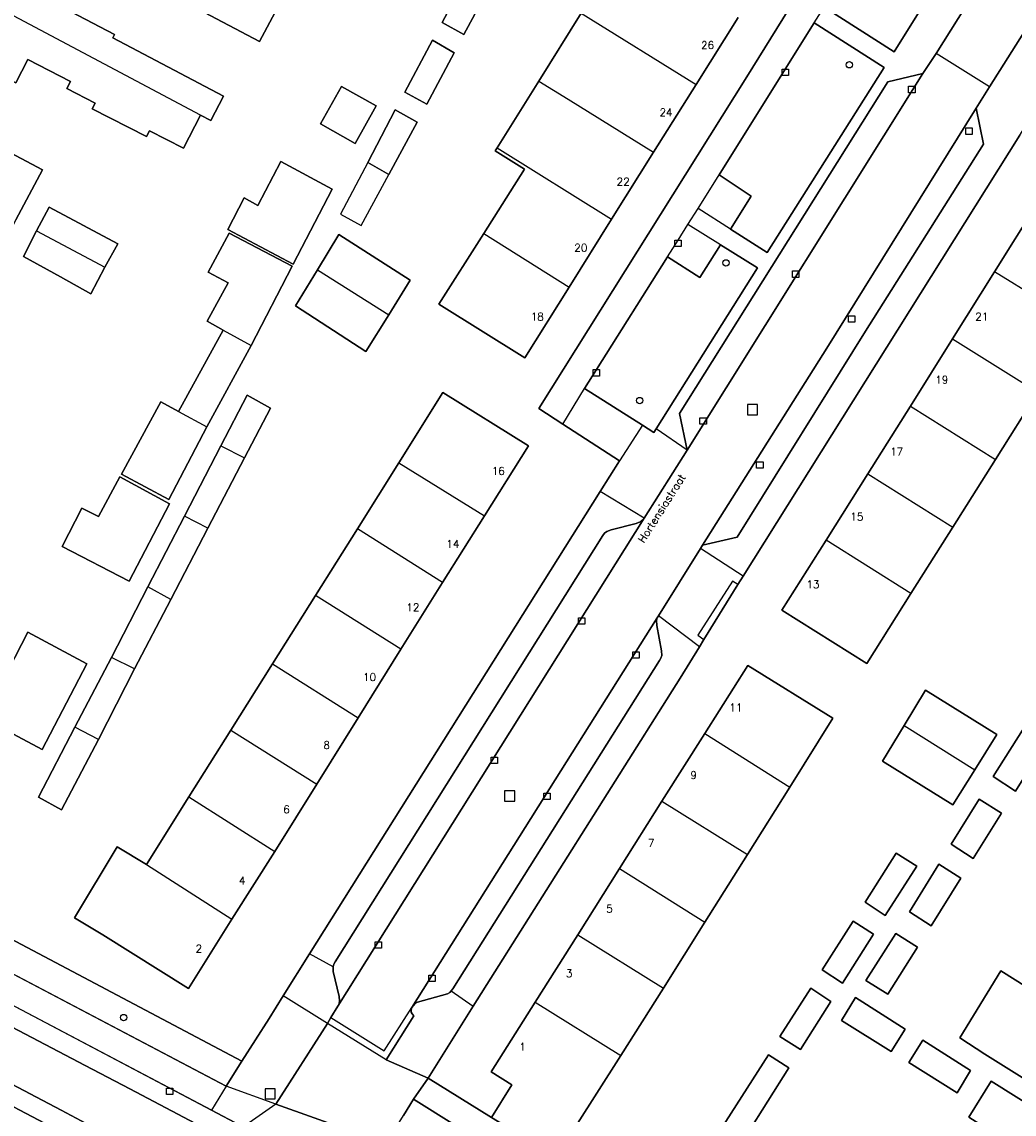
# Model space of a CAD drawing. Header units: metres. Extents: x 108000 to 109000, y 423000 to 423600.
# Tile 21 of 88: x 108065 to 108142, y 423301 to 423387. Entities that reach past the tile are written whole.
import ezdxf

# ---------------------------------------------------------------- set-up
doc = ezdxf.new("R2010")
doc.units = ezdxf.units.M
doc.header["$MEASUREMENT"] = 0
for name, color, linetype in [('Erf', 10, 'Continuous'), ('Fietspad', 10, 'Continuous'), ('groenvoorziening', 10, 'Continuous'), ('Huisnummers', 10, 'Continuous'), ('inspectie- _rioolput', 10, 'Continuous'), ('kolk', 10, 'Continuous'), ('Luifel', 10, 'Continuous'), ('open verharding', 10, 'Continuous'), ('Openbare_ruimtenaam', 10, 'Continuous'), ('pand', 10, 'Continuous'), ('Parkeervlak', 10, 'Continuous'), ('rijbaan lokale weg', 10, 'Continuous'), ('vegetatieobject', 10, 'Continuous'), ('Voetpad', 10, 'Continuous'), ('Wegmarkering', 10, 'Continuous')]:
    doc.layers.add(name, color=color, linetype=linetype)
doc.styles.get("Standard").update_dxf_attribs({"font": 'txt.shx'})

msp = doc.modelspace()

# ---------------------------------------------------------------- linework, layer by layer
at = {"layer": 'Erf', "color": 52, "true_color": 0xd2d200}
for points in [[(108060.874, 423316.562), (108082.093, 423305.332), (108084.211, 423308.684), (108085.314, 423310.438), (108087.381, 423313.726), (108110.074, 423349.823), (108111.579, 423352.217), (108107.157, 423355.084), (108105.281, 423356.3), (108121.544, 423382.221), (108132.66, 423400.139)], [(108059.248, 423389.64), (108061.28, 423393.544), (108068.559, 423389.704), (108067.602, 423387.891), (108072.131, 423385.502), (108072.005, 423385.263), (108080.646, 423380.704), (108079.657, 423378.806), (108078.847, 423379.221), (108077.52, 423376.631), (108074.868, 423377.99), (108074.64, 423377.545), (108070.403, 423379.716), (108070.631, 423380.161), (108068.415, 423381.296), (108068.698, 423381.849), (108065.361, 423383.558), (108064.426, 423381.734), (108057.147, 423385.604), (108059.248, 423389.64)], [(108083.462, 423384.974), (108073.886, 423390.055), (108075.304, 423392.682), (108084.88, 423387.601), (108083.462, 423384.974)], [(108097.728, 423386.448), (108099.947, 423390.623), (108101.659, 423389.667), (108099.436, 423385.503), (108097.728, 423386.448)], [(108120.869, 423386.848), (108117.569, 423381.604), (108114.246, 423376.326), (108110.966, 423371.102), (108107.648, 423365.789), (108104.193, 423360.256), (108097.478, 423364.456), (108100.98, 423369.984), (108104.163, 423375.01), (108101.877, 423376.443), (108102.02, 423376.671), (108105.283, 423381.877), (108108.602, 423387.172)], [(108094.806, 423381.006), (108096.99, 423385.068), (108098.68, 423384.09), (108096.529, 423380.071), (108094.806, 423381.006)], [(108052.792, 423377.175), (108054.873, 423381.127), (108066.508, 423374.953), (108064.438, 423371.036), (108063.259, 423368.804), (108058.904, 423371.108), (108058.018, 423369.406), (108050.739, 423373.276), (108052.792, 423377.175)], [(108088.228, 423378.527), (108089.87, 423381.459), (108092.586, 423379.938), (108090.944, 423377.006), (108088.228, 423378.527)], [(108095.782, 423378.681), (108093.572, 423374.594), (108091.917, 423375.518), (108094.07, 423379.62), (108095.782, 423378.681)], [(108142.862, 423377.659), (108121.255, 423343.222), (108120.843, 423342.565), (108118.181, 423338.282), (108117.828, 423337.708), (108116.323, 423335.262), (108100.163, 423309.627), (108096.631, 423304.024), (108101.585, 423300.948), (108103.181, 423303.486), (108101.57, 423304.522), (108104.996, 423309.942), (108108.323, 423315.207), (108111.581, 423320.38), (108114.902, 423325.655), (108118.247, 423330.94), (108121.618, 423336.238), (108128.243, 423332.127), (108124.899, 423326.751), (108121.599, 423321.469), (108118.268, 423316.187), (108115.022, 423311.04), (108111.682, 423305.781), (108108.134, 423300.201)], [(108089.136, 423373.443), (108086.095, 423367.593), (108080.994, 423370.281), (108082.263, 423372.758), (108083.337, 423372.167), (108085.138, 423375.6), (108089.136, 423373.443)], [(108066.055, 423370.175), (108067.026, 423372.037), (108072.396, 423369.171), (108071.391, 423367.35), (108070.292, 423365.255), (108067.912, 423366.59), (108065.018, 423368.186), (108066.055, 423370.175)], [(108140.886, 423366.983), (108144.237, 423372.343), (108150.892, 423368.173), (108150.714, 423367.888), (108151.884, 423367.081), (108152.226, 423365.794), (108149.544, 423361.588), (108147.557, 423362.842), (108144.259, 423357.578), (108140.964, 423352.332), (108137.636, 423347.035), (108134.359, 423341.852), (108130.904, 423336.398), (108124.278, 423340.568), (108127.724, 423346.031), (108130.988, 423351.206), (108134.315, 423356.501), (108137.608, 423361.753), (108140.886, 423366.983)], [(108077.15, 423356.071), (108079.319, 423360.048), (108080.621, 423362.435), (108079.371, 423363.118), (108081.015, 423366.132), (108079.46, 423366.968), (108081.084, 423370.013), (108086.006, 423367.414), (108082.817, 423361.235), (108079.362, 423354.876), (108076.379, 423349.204), (108072.68, 423351.184), (108075.752, 423356.826), (108077.15, 423356.071)], [(108087.991, 423367.14), (108089.657, 423369.901), (108095.238, 423366.322), (108093.563, 423363.633), (108091.779, 423360.768), (108086.287, 423364.318), (108087.991, 423367.14)], [(108076.528, 423341.387), (108073.711, 423335.976), (108070.881, 423330.457), (108067.985, 423324.971), (108066.194, 423325.964), (108069.044, 423331.417), (108071.896, 423336.875), (108074.745, 423342.374), (108077.605, 423347.894), (108080.447, 423353.384), (108082.506, 423357.362), (108084.326, 423356.327), (108082.3, 423352.453), (108079.425, 423346.953), (108076.528, 423341.387)], [(108091.173, 423332.165), (108087.937, 423326.967), (108084.653, 423321.711), (108081.314, 423316.423), (108077.908, 423311.03), (108071.223, 423315.2), (108069.013, 423316.528), (108072.346, 423322.073), (108074.649, 423320.689), (108077.95, 423325.979), (108081.217, 423331.194), (108084.487, 423336.382), (108087.836, 423341.697), (108091.111, 423346.905), (108094.34, 423352.062), (108097.775, 423357.547), (108104.49, 423353.407), (108101.049, 423347.936), (108097.77, 423342.723), (108094.509, 423337.524), (108091.173, 423332.165)], [(108073.28, 423342.818), (108068.06, 423345.535), (108069.595, 423348.52), (108070.878, 423347.87), (108072.562, 423350.975), (108076.44, 423348.877), (108073.28, 423342.818)], [(108066.49, 423329.684), (108060.762, 423332.726), (108062.77, 423336.517), (108063.844, 423335.897), (108065.379, 423338.852), (108069.974, 423336.37), (108066.49, 423329.684)], [(108156.656, 423332.256), (108160.009, 423337.626), (108166.754, 423333.486), (108163.354, 423328.081), (108160.081, 423322.866), (108156.787, 423317.577), (108153.496, 423312.293), (108150.226, 423307.044), (108146.885, 423301.681), (108140.14, 423305.881), (108138.189, 423307.178), (108141.387, 423312.406), (108143.415, 423311.133), (108143.491, 423311.255), (108146.755, 423316.481), (108150.089, 423321.786), (108147.914, 423323.153), (108151.211, 423328.399), (108153.386, 423327.032), (108156.656, 423332.256)], [(108139.35, 423328.1), (108137.618, 423325.348), (108132.126, 423328.779), (108133.824, 423331.562), (108135.496, 423334.303), (108141.077, 423330.843), (108139.35, 423328.1)], [(108140.785, 423327.577), (108143.066, 423331.189), (108144.788, 423330.073), (108142.527, 423326.44), (108140.785, 423327.577)], [(108137.494, 423322.285), (108139.685, 423325.815), (108141.441, 423324.706), (108139.209, 423321.172), (108137.494, 423322.285)], [(108133.198, 423321.576), (108134.81, 423320.57), (108132.354, 423316.723), (108130.768, 423317.756), (108133.198, 423321.576)], [(108134.232, 423317.001), (108136.536, 423320.737), (108138.247, 423319.641), (108135.932, 423315.92), (108134.232, 423317.001)], [(108129.832, 423316.279), (108131.431, 423315.272), (108129.002, 423311.439), (108127.43, 423312.479), (108129.832, 423316.279)], [(108132.56, 423310.583), (108130.829, 423311.648), (108133.165, 423315.305), (108134.874, 423314.235), (108132.56, 423310.583)], [(108128.097, 423310.01), (108125.719, 423306.254), (108124.127, 423307.273), (108126.527, 423311.053), (108128.097, 423310.01)], [(108133.913, 423307.844), (108132.802, 423306.103), (108128.937, 423308.513), (108130.031, 423310.304), (108133.913, 423307.844)], [(108134.186, 423305.238), (108135.276, 423306.983), (108139.014, 423304.625), (108137.98, 423302.864), (108134.186, 423305.238)], [(108119.908, 423300.636), (108123.219, 423305.844), (108124.823, 423304.834), (108121.539, 423299.622), (108119.046, 423295.679), (108117.388, 423296.676), (108119.908, 423300.636)], [(108140.625, 423303.769), (108146.057, 423300.367), (108144.335, 423297.634), (108140.394, 423300), (108138.881, 423300.962), (108140.625, 423303.769)]]:
    msp.add_lwpolyline(points, dxfattribs=at)
at = {"layer": 'Fietspad', "color": 255}
for points in [[(108141.979, 423266.517), (108141.772, 423266.779), (108141.108, 423267.529), (108140.013, 423268.692), (108138.807, 423269.739), (108138.082, 423270.275), (108136.126, 423271.58), (108134.44, 423272.558), (108132.769, 423273.484), (108132.481, 423273.637), (108127.841, 423276.096), (108117.354, 423281.625), (108113.983, 423283.402), (108111.315, 423284.811), (108104.041, 423288.663), (108096.751, 423292.523), (108091.227, 423295.429), (108090.142, 423295.999), (108089.947, 423296.102), (108081.986, 423300.318), (108079.708, 423301.518), (108024.231, 423330.75)], [(108138.809, 423261.454), (108137.698, 423263.156), (108136.276, 423264.61), (108134.07, 423266.372), (108131.721, 423267.875), (108128.813, 423269.446), (108124.539, 423271.683), (108071.497, 423299.648), (108067.974, 423301.505), (108037.403, 423317.593)], [(108063.608, 423308.293), (108069.837, 423305.015), (108073.333, 423303.182), (108081.286, 423298.992), (108090.527, 423294.102), (108096.051, 423291.196), (108110.614, 423283.485), (108127.14, 423274.77), (108132.054, 423272.165), (108133.7, 423271.253), (108135.333, 423270.306), (108137.196, 423269.063), (108138.421, 423268.086), (108139.488, 423267.061), (108140.306, 423266.172), (108141.13, 423265.161)], [(108062.307, 423302.792), (108075.36, 423295.923), (108075.666, 423295.762), (108079.291, 423293.84), (108084.6, 423291.048), (108087.837, 423289.345), (108090.325, 423288.035), (108123.841, 423270.355), (108127.972, 423268.186), (108128.325, 423267.996), (108130.959, 423266.582), (108133.195, 423265.151), (108135.268, 423263.495), (108136.222, 423262.582), (108136.823, 423261.844), (108137.343, 423261.047), (108137.777, 423260.199), (108137.871, 423259.955)]]:
    msp.add_lwpolyline(points, dxfattribs=at)
at = {"layer": 'groenvoorziening', "color": 3}
for points in [[(108140.801, 423396.601), (108135.399, 423400.032), (108132.829, 423395.971), (108127.566, 423387.652), (108133.044, 423384.167), (108140.801, 423396.601)], [(108132.275, 423382.944), (108126.791, 423386.422), (108124.537, 423382.818), (108119.362, 423374.546), (108121.866, 423372.892), (108120.258, 423370.32), (108123.115, 423368.488), (108132.275, 423382.944)], [(108122.369, 423367.306), (108119.487, 423369.095), (108117.873, 423366.539), (108115.336, 423368.14), (108109.782, 423359.345), (108108.847, 423357.864), (108113.385, 423354.997), (108114.278, 423354.433), (108114.463, 423354.727), (108122.369, 423367.306)], [(108060.874, 423316.562), (108059.818, 423314.458), (108080.858, 423303.379), (108082.093, 423305.332), (108060.874, 423316.562)]]:
    msp.add_lwpolyline(points, dxfattribs=at)
at = {"layer": 'inspectie- _rioolput', "color": 30}
for p, q in [((108122.381, 423356.621), (108121.581, 423356.621)), ((108121.581, 423356.621), (108121.581, 423355.821)), ((108122.381, 423355.821), (108122.381, 423356.621)), ((108121.581, 423355.821), (108122.381, 423355.821)), ((108103.414, 423326.448), (108102.614, 423326.448)), ((108102.614, 423326.448), (108102.614, 423325.648)), ((108103.414, 423325.648), (108103.414, 423326.448)), ((108102.614, 423325.648), (108103.414, 423325.648)), ((108084.699, 423303.19), (108083.899, 423303.19)), ((108083.899, 423303.19), (108083.899, 423302.39)), ((108084.699, 423302.39), (108084.699, 423303.19)), ((108083.899, 423302.39), (108084.699, 423302.39))]:
    msp.add_line(p, q, dxfattribs=at)
at = {"layer": 'kolk', "color": 30, "true_color": 0xf07a00}
for p, q in [((108124.287, 423382.318), (108124.287, 423382.818)), ((108124.287, 423382.818), (108124.787, 423382.818)), ((108124.787, 423382.318), (108124.287, 423382.318)), ((108124.787, 423382.818), (108124.787, 423382.318)), ((108134.176, 423380.972), (108134.176, 423381.472)), ((108134.176, 423381.472), (108134.676, 423381.472)), ((108134.676, 423381.472), (108134.676, 423380.972)), ((108134.676, 423380.972), (108134.176, 423380.972)), ((108138.649, 423377.714), (108138.649, 423378.214)), ((108138.649, 423378.214), (108139.149, 423378.214)), ((108139.149, 423377.714), (108138.649, 423377.714)), ((108139.149, 423378.214), (108139.149, 423377.714)), ((108115.915, 423368.953), (108115.915, 423369.453)), ((108115.915, 423369.453), (108116.415, 423369.453)), ((108116.415, 423369.453), (108116.415, 423368.953)), ((108116.415, 423368.953), (108115.915, 423368.953)), ((108125.094, 423366.551), (108125.094, 423367.051)), ((108125.094, 423367.051), (108125.594, 423367.051)), ((108125.594, 423367.051), (108125.594, 423366.551)), ((108125.594, 423366.551), (108125.094, 423366.551)), ((108129.479, 423363.054), (108129.479, 423363.554)), ((108129.479, 423363.554), (108129.979, 423363.554)), ((108129.979, 423363.554), (108129.979, 423363.054)), ((108129.979, 423363.054), (108129.479, 423363.054)), ((108109.532, 423358.845), (108109.532, 423359.345)), ((108109.532, 423359.345), (108110.032, 423359.345)), ((108110.032, 423359.345), (108110.032, 423358.845)), ((108110.032, 423358.845), (108109.532, 423358.845)), ((108117.875, 423355.086), (108117.875, 423355.586)), ((108117.875, 423355.586), (108118.375, 423355.586)), ((108118.375, 423355.586), (108118.375, 423355.086)), ((108118.375, 423355.086), (108117.875, 423355.086)), ((108122.3, 423351.642), (108122.3, 423352.142)), ((108122.3, 423352.142), (108122.8, 423352.142)), ((108122.8, 423352.142), (108122.8, 423351.642)), ((108122.8, 423351.642), (108122.3, 423351.642)), ((108108.376, 423339.473), (108108.376, 423339.973)), ((108108.376, 423339.973), (108108.876, 423339.973)), ((108108.876, 423339.473), (108108.376, 423339.473)), ((108108.876, 423339.973), (108108.876, 423339.473)), ((108112.62, 423336.811), (108112.62, 423337.311)), ((108112.62, 423337.311), (108113.12, 423337.311)), ((108113.12, 423336.811), (108112.62, 423336.811)), ((108113.12, 423337.311), (108113.12, 423336.811)), ((108101.552, 423328.594), (108101.552, 423329.094)), ((108101.552, 423329.094), (108102.052, 423329.094)), ((108102.052, 423329.094), (108102.052, 423328.594)), ((108102.052, 423328.594), (108101.552, 423328.594)), ((108105.671, 423325.771), (108105.671, 423326.271)), ((108105.671, 423326.271), (108106.171, 423326.271)), ((108106.171, 423325.771), (108105.671, 423325.771)), ((108106.171, 423326.271), (108106.171, 423325.771)), ((108092.501, 423314.165), (108092.501, 423314.665)), ((108092.501, 423314.665), (108093.001, 423314.665)), ((108093.001, 423314.665), (108093.001, 423314.165)), ((108093.001, 423314.165), (108092.501, 423314.165)), ((108096.699, 423311.554), (108096.699, 423312.054)), ((108096.699, 423312.054), (108097.199, 423312.054)), ((108097.199, 423312.054), (108097.199, 423311.554)), ((108097.199, 423311.554), (108096.699, 423311.554)), ((108076.198, 423302.734), (108076.198, 423303.234)), ((108076.198, 423303.234), (108076.698, 423303.234)), ((108076.698, 423302.734), (108076.198, 423302.734)), ((108076.698, 423303.234), (108076.698, 423302.734))]:
    msp.add_line(p, q, dxfattribs=at)
at = {"layer": 'Luifel', "color": 32, "true_color": 0xe17500}
msp.add_lwpolyline([(108093.572, 423374.594), (108091.917, 423375.518), (108089.799, 423371.481), (108091.41, 423370.594), (108093.572, 423374.594)], dxfattribs=at)
at = {"layer": 'open verharding', "color": 255}
msp.add_lwpolyline([(108092.352, 423297.261), (108091.227, 423295.429), (108096.751, 423292.523), (108097.146, 423292.505), (108097.34, 423292.55), (108099.328, 423293.155), (108099.943, 423294.182), (108100.055, 423294.117), (108102.428, 423297.925), (108102.34, 423297.985), (108101.891, 423298.38), (108095.496, 423302.379), (108094.707, 423301.096)], dxfattribs=at)
at = {"layer": 'pand', "color": 1}
for p, q in [((108059.248, 423389.64), (108079.657, 423378.806)), ((108108.602, 423387.172), (108105.283, 423381.877)), ((108108.602, 423387.172), (108117.569, 423381.604)), ((108117.569, 423381.604), (108120.869, 423386.848)), ((108105.283, 423381.877), (108102.02, 423376.671)), ((108114.246, 423376.326), (108117.569, 423381.604)), ((108102.02, 423376.671), (108110.966, 423371.102)), ((108110.966, 423371.102), (108114.246, 423376.326)), ((108107.648, 423365.789), (108110.966, 423371.102)), ((108066.055, 423370.175), (108071.391, 423367.35)), ((108100.98, 423369.984), (108107.648, 423365.789)), ((108087.991, 423367.14), (108093.563, 423363.633)), ((108140.886, 423366.983), (108137.608, 423361.753)), ((108147.557, 423362.842), (108140.886, 423366.983)), ((108080.621, 423362.435), (108082.817, 423361.235)), ((108137.608, 423361.753), (108134.315, 423356.501)), ((108137.608, 423361.753), (108144.259, 423357.578)), ((108079.362, 423354.876), (108082.817, 423361.235)), ((108140.964, 423352.332), (108144.259, 423357.578)), ((108134.315, 423356.501), (108130.988, 423351.206)), ((108134.315, 423356.501), (108140.964, 423352.332)), ((108077.15, 423356.071), (108079.362, 423354.876)), ((108080.447, 423353.384), (108077.605, 423347.894)), ((108080.447, 423353.384), (108082.3, 423352.453)), ((108079.425, 423346.953), (108082.3, 423352.453)), ((108137.636, 423347.035), (108140.964, 423352.332)), ((108094.34, 423352.062), (108091.111, 423346.905)), ((108094.34, 423352.062), (108101.049, 423347.936)), ((108130.988, 423351.206), (108127.724, 423346.031)), ((108130.988, 423351.206), (108137.636, 423347.035)), ((108077.605, 423347.894), (108074.745, 423342.374)), ((108079.425, 423346.953), (108077.605, 423347.894)), ((108097.77, 423342.723), (108101.049, 423347.936)), ((108134.359, 423341.852), (108137.636, 423347.035)), ((108076.528, 423341.387), (108079.425, 423346.953)), ((108091.111, 423346.905), (108087.836, 423341.697)), ((108097.77, 423342.723), (108091.111, 423346.905)), ((108134.359, 423341.852), (108127.724, 423346.031)), ((108074.745, 423342.374), (108071.896, 423336.875)), ((108076.528, 423341.387), (108074.745, 423342.374)), ((108094.509, 423337.524), (108097.77, 423342.723)), ((108073.711, 423335.976), (108076.528, 423341.387)), ((108087.836, 423341.697), (108084.487, 423336.382)), ((108094.509, 423337.524), (108087.836, 423341.697)), ((108071.896, 423336.875), (108069.044, 423331.417)), ((108073.711, 423335.976), (108071.896, 423336.875)), ((108091.173, 423332.165), (108094.509, 423337.524)), ((108070.881, 423330.457), (108073.711, 423335.976)), ((108084.487, 423336.382), (108081.217, 423331.194)), ((108084.487, 423336.382), (108091.173, 423332.165)), ((108087.937, 423326.967), (108091.173, 423332.165)), ((108070.881, 423330.457), (108069.044, 423331.417)), ((108081.217, 423331.194), (108077.95, 423325.979)), ((108081.217, 423331.194), (108087.937, 423326.967)), ((108118.247, 423330.94), (108114.902, 423325.655)), ((108118.247, 423330.94), (108124.899, 423326.751)), ((108133.824, 423331.562), (108139.35, 423328.1)), ((108084.653, 423321.711), (108087.937, 423326.967)), ((108121.599, 423321.469), (108124.899, 423326.751)), ((108077.95, 423325.979), (108074.649, 423320.689)), ((108077.95, 423325.979), (108084.653, 423321.711)), ((108114.902, 423325.655), (108111.581, 423320.38)), ((108114.902, 423325.655), (108121.599, 423321.469)), ((108081.314, 423316.423), (108084.653, 423321.711)), ((108118.268, 423316.187), (108121.599, 423321.469)), ((108074.649, 423320.689), (108081.314, 423316.423)), ((108111.581, 423320.38), (108108.323, 423315.207)), ((108111.581, 423320.38), (108118.268, 423316.187)), ((108115.022, 423311.04), (108118.268, 423316.187)), ((108108.323, 423315.207), (108104.996, 423309.942)), ((108108.323, 423315.207), (108115.022, 423311.04)), ((108111.682, 423305.781), (108115.022, 423311.04)), ((108104.996, 423309.942), (108111.682, 423305.781))]:
    msp.add_line(p, q, dxfattribs=at)
for points in [[(108079.657, 423378.806), (108080.646, 423380.704), (108072.005, 423385.263), (108072.131, 423385.502), (108067.602, 423387.891), (108068.559, 423389.704), (108061.28, 423393.544), (108059.248, 423389.64)], [(108075.304, 423392.682), (108073.886, 423390.055), (108083.462, 423384.974), (108084.88, 423387.601), (108075.304, 423392.682)], [(108101.659, 423389.667), (108099.947, 423390.623), (108097.728, 423386.448), (108099.436, 423385.503), (108101.659, 423389.667)], [(108059.248, 423389.64), (108057.147, 423385.604), (108064.426, 423381.734), (108065.361, 423383.558), (108068.698, 423381.849), (108068.415, 423381.296), (108070.631, 423380.161), (108070.403, 423379.716), (108074.64, 423377.545), (108074.868, 423377.99), (108077.52, 423376.631), (108078.847, 423379.221), (108079.657, 423378.806)], [(108098.68, 423384.09), (108096.99, 423385.068), (108094.806, 423381.006), (108096.529, 423380.071), (108098.68, 423384.09)], [(108064.438, 423371.036), (108066.508, 423374.953), (108054.873, 423381.127), (108052.792, 423377.175)], [(108088.228, 423378.527), (108090.944, 423377.006), (108092.586, 423379.938), (108089.87, 423381.459), (108088.228, 423378.527)], [(108105.283, 423381.877), (108107.572, 423380.46), (108114.246, 423376.326)], [(108091.917, 423375.518), (108093.572, 423374.594), (108095.782, 423378.681), (108094.07, 423379.62), (108091.917, 423375.518)], [(108102.02, 423376.671), (108101.877, 423376.443), (108104.163, 423375.01), (108100.98, 423369.984)], [(108080.994, 423370.281), (108086.095, 423367.593), (108089.136, 423373.443), (108085.138, 423375.6), (108083.337, 423372.167), (108082.263, 423372.758), (108080.994, 423370.281)], [(108071.391, 423367.35), (108072.396, 423369.171), (108067.026, 423372.037), (108066.055, 423370.175)], [(108147.557, 423362.842), (108149.544, 423361.588), (108152.226, 423365.794), (108151.884, 423367.081), (108150.714, 423367.888), (108150.892, 423368.173), (108144.237, 423372.343), (108140.886, 423366.983)], [(108066.055, 423370.175), (108065.018, 423368.186), (108067.912, 423366.59), (108070.292, 423365.255), (108071.391, 423367.35)], [(108082.817, 423361.235), (108086.006, 423367.414), (108081.084, 423370.013), (108079.46, 423366.968), (108081.015, 423366.132), (108079.371, 423363.118), (108080.621, 423362.435)], [(108093.563, 423363.633), (108095.238, 423366.322), (108089.657, 423369.901), (108087.991, 423367.14)], [(108100.98, 423369.984), (108097.478, 423364.456), (108104.193, 423360.256), (108107.648, 423365.789)], [(108087.991, 423367.14), (108086.287, 423364.318), (108091.779, 423360.768), (108093.563, 423363.633)], [(108080.621, 423362.435), (108079.319, 423360.048), (108077.15, 423356.071)], [(108082.3, 423352.453), (108084.326, 423356.327), (108082.506, 423357.362), (108080.447, 423353.384)], [(108101.049, 423347.936), (108104.49, 423353.407), (108097.775, 423357.547), (108094.34, 423352.062)], [(108077.15, 423356.071), (108075.752, 423356.826), (108072.68, 423351.184), (108076.379, 423349.204), (108079.362, 423354.876)], [(108069.595, 423348.52), (108068.06, 423345.535), (108073.28, 423342.818), (108076.44, 423348.877), (108072.562, 423350.975), (108070.878, 423347.87), (108069.595, 423348.52)], [(108127.724, 423346.031), (108124.278, 423340.568), (108130.904, 423336.398), (108134.359, 423341.852)], [(108062.77, 423336.517), (108060.762, 423332.726), (108066.49, 423329.684), (108069.974, 423336.37), (108065.379, 423338.852), (108063.844, 423335.897), (108062.77, 423336.517)], [(108124.899, 423326.751), (108128.243, 423332.127), (108121.618, 423336.238), (108118.247, 423330.94)], [(108139.35, 423328.1), (108141.077, 423330.843), (108135.496, 423334.303), (108133.824, 423331.562)], [(108069.044, 423331.417), (108066.194, 423325.964), (108067.985, 423324.971), (108070.881, 423330.457)], [(108133.824, 423331.562), (108132.126, 423328.779), (108137.618, 423325.348), (108139.35, 423328.1)], [(108144.788, 423330.073), (108143.066, 423331.189), (108140.785, 423327.577), (108142.527, 423326.44), (108144.788, 423330.073)], [(108141.441, 423324.706), (108139.685, 423325.815), (108137.494, 423322.285), (108139.209, 423321.172), (108141.441, 423324.706)], [(108074.649, 423320.689), (108072.346, 423322.073), (108069.013, 423316.528), (108071.223, 423315.2), (108077.908, 423311.03), (108081.314, 423316.423)], [(108132.354, 423316.723), (108134.81, 423320.57), (108133.198, 423321.576), (108130.768, 423317.756), (108132.354, 423316.723)], [(108138.247, 423319.641), (108136.536, 423320.737), (108134.232, 423317.001), (108135.932, 423315.92), (108138.247, 423319.641)], [(108129.002, 423311.439), (108131.431, 423315.272), (108129.832, 423316.279), (108127.43, 423312.479), (108129.002, 423311.439)], [(108133.165, 423315.305), (108130.829, 423311.648), (108132.56, 423310.583), (108134.874, 423314.235), (108133.165, 423315.305)], [(108143.491, 423311.255), (108143.415, 423311.133), (108141.387, 423312.406), (108138.189, 423307.178), (108140.14, 423305.881), (108146.885, 423301.681), (108150.226, 423307.044)], [(108124.127, 423307.273), (108125.719, 423306.254), (108128.097, 423310.01), (108126.527, 423311.053), (108124.127, 423307.273)], [(108104.996, 423309.942), (108101.57, 423304.522), (108103.181, 423303.486), (108101.585, 423300.948), (108108.755, 423296.572), (108110.204, 423298.972), (108108.134, 423300.201), (108111.682, 423305.781)], [(108128.937, 423308.513), (108132.802, 423306.103), (108133.913, 423307.844), (108130.031, 423310.304), (108128.937, 423308.513)], [(108139.014, 423304.625), (108135.276, 423306.983), (108134.186, 423305.238), (108137.98, 423302.864), (108139.014, 423304.625)], [(108121.539, 423299.622), (108124.823, 423304.834), (108123.219, 423305.844), (108119.908, 423300.636)], [(108144.335, 423297.634), (108146.057, 423300.367), (108140.625, 423303.769), (108138.881, 423300.962), (108140.394, 423300), (108144.335, 423297.634)]]:
    msp.add_lwpolyline(points, dxfattribs=at)
at = {"layer": 'Parkeervlak', "color": 255}
for points in [[(108135.294, 423382.46), (108132.559, 423381.823), (108116.266, 423355.93), (108116.874, 423353.044), (108135.294, 423382.46)], [(108139.443, 423379.768), (108127.794, 423361.014), (108118.066, 423345.634), (108120.772, 423346.271), (108130.795, 423362.337), (108140.02, 423376.941), (108139.443, 423379.768)], [(108113.508, 423347.756), (108113.204, 423347.464), (108112.88, 423347.318), (108110.926, 423346.827), (108110.611, 423346.702), (108110.43, 423346.567), (108110.278, 423346.394), (108089.381, 423313.111), (108089.28, 423312.917), (108089.221, 423312.706), (108089.224, 423312.34), (108089.698, 423310.394), (108089.722, 423310.063), (108089.679, 423309.838), (108089.591, 423309.627), (108113.508, 423347.756)], [(108114.726, 423336.633), (108114.826, 423336.823), (108114.884, 423337.031), (108114.881, 423337.396), (108114.502, 423339.365), (108114.492, 423339.747), (108114.535, 423339.95), (108095.373, 423309.547), (108095.63, 423309.834), (108095.805, 423309.938), (108098.148, 423310.599), (108098.332, 423310.714), (108098.436, 423310.829), (108098.574, 423310.982), (108114.726, 423336.633)]]:
    msp.add_lwpolyline(points, dxfattribs=at)
at = {"layer": 'rijbaan lokale weg', "color": 255}
for p, q in [((108140.494, 423381.431), (108136.329, 423384.043)), ((108089.049, 423308.745), (108088.773, 423308.296)), ((108093.349, 423305.449), (108088.773, 423308.296))]:
    msp.add_line(p, q, dxfattribs=at)
for points in [[(108146.708, 423400.588), (108146.393, 423400.086), (108143.193, 423394.984), (108136.329, 423384.043)], [(108140.494, 423381.431), (108143.671, 423386.458), (108146.522, 423384.649)], [(108136.329, 423384.043), (108135.294, 423382.46), (108116.874, 423353.044), (108113.508, 423347.756), (108089.591, 423309.627), (108089.049, 423308.745)], [(108095.373, 423309.547), (108114.535, 423339.95), (108114.642, 423340.12), (108117.907, 423345.379), (108118.066, 423345.634), (108127.794, 423361.014), (108139.443, 423379.768), (108140.494, 423381.431)], [(108141.13, 423265.161), (108140.306, 423266.172), (108139.488, 423267.061), (108138.421, 423268.086), (108137.196, 423269.063), (108135.333, 423270.306), (108133.7, 423271.253), (108132.054, 423272.165), (108127.14, 423274.77), (108110.614, 423283.485), (108096.051, 423291.196), (108090.527, 423294.102), (108081.286, 423298.992), (108073.333, 423303.182), (108069.837, 423305.015), (108063.608, 423308.293), (108052.409, 423314.207), (108023.573, 423329.401), (108021.58, 423330.298)], [(108019.716, 423326.701), (108022.052, 423325.643), (108037.403, 423317.593), (108067.974, 423301.505), (108071.497, 423299.648), (108124.539, 423271.683), (108128.813, 423269.446), (108131.721, 423267.875), (108134.07, 423266.372), (108136.276, 423264.61), (108137.698, 423263.156), (108138.809, 423261.454)], [(108089.049, 423308.745), (108093.217, 423306.157), (108095.373, 423309.547)], [(108093.349, 423305.449), (108095.526, 423308.886), (108095.381, 423309.027), (108095.318, 423309.162), (108095.305, 423309.36), (108095.373, 423309.547)], [(108088.773, 423308.296), (108084.753, 423301.986), (108093.363, 423298.907), (108094.707, 423301.096), (108095.496, 423302.379), (108096.631, 423304.024), (108093.349, 423305.449)]]:
    msp.add_lwpolyline(points, dxfattribs=at)
at = {"layer": 'vegetatieobject', "color": 3}
for centre in [(108129.547, 423383.15), (108119.908, 423367.681), (108113.167, 423356.93), (108072.853, 423308.75)]:
    msp.add_circle(centre, 0.25, dxfattribs=at)
at = {"layer": 'Voetpad', "color": 255}
for p, q in [((108126.791, 423386.422), (108127.566, 423387.652)), ((108117.732, 423371.94), (108119.362, 423374.546)), ((108116.938, 423370.677), (108117.732, 423371.94)), ((108120.258, 423370.32), (108117.732, 423371.94)), ((108119.487, 423369.095), (108116.938, 423370.677)), ((108107.157, 423355.084), (108108.847, 423357.864)), ((108113.385, 423354.997), (108108.847, 423357.864)), ((108107.157, 423355.084), (108111.579, 423352.217)), ((108113.385, 423354.997), (108111.579, 423352.217)), ((108116.874, 423353.044), (108114.463, 423354.727)), ((108113.508, 423347.756), (108116.874, 423353.044)), ((108111.579, 423352.217), (108110.074, 423349.823)), ((108110.074, 423349.823), (108087.381, 423313.726)), ((108113.508, 423347.756), (108110.074, 423349.823)), ((108117.907, 423345.379), (108114.642, 423340.12)), ((108121.255, 423343.222), (108117.907, 423345.379)), ((108120.843, 423342.565), (108121.255, 423343.222)), ((108118.181, 423338.282), (108120.843, 423342.565)), ((108117.828, 423337.708), (108114.642, 423340.12)), ((108117.828, 423337.708), (108118.181, 423338.282)), ((108024.231, 423330.75), (108079.708, 423301.518)), ((108080.858, 423303.379), (108059.818, 423314.458)), ((108087.381, 423313.726), (108085.314, 423310.438)), ((108089.221, 423312.706), (108087.381, 423313.726)), ((108088.773, 423308.296), (108085.314, 423310.438)), ((108098.436, 423310.829), (108100.163, 423309.627)), ((108096.631, 423304.024), (108100.163, 423309.627)), ((108084.753, 423301.986), (108088.773, 423308.296)), ((108080.858, 423303.379), (108079.708, 423301.518)), ((108084.753, 423301.986), (108080.858, 423303.379)), ((108084.753, 423301.986), (108082.661, 423300.534)), ((108079.708, 423301.518), (108081.986, 423300.318))]:
    msp.add_line(p, q, dxfattribs=at)
for points in [[(108133.318, 423401.194), (108132.66, 423400.139), (108121.544, 423382.221), (108105.281, 423356.3), (108107.157, 423355.084)], [(108140.801, 423396.601), (108133.044, 423384.167), (108127.566, 423387.652)], [(108116.874, 423353.044), (108116.266, 423355.93), (108132.559, 423381.823), (108135.294, 423382.46), (108136.329, 423384.043), (108143.193, 423394.984)], [(108146.522, 423384.649), (108143.671, 423386.458), (108140.494, 423381.431), (108139.443, 423379.768), (108140.02, 423376.941), (108130.795, 423362.337), (108120.772, 423346.271), (108118.066, 423345.634), (108117.907, 423345.379)], [(108119.362, 423374.546), (108124.537, 423382.818), (108126.791, 423386.422)], [(108126.791, 423386.422), (108132.275, 423382.944), (108123.115, 423368.488), (108120.258, 423370.32)], [(108121.255, 423343.222), (108142.862, 423377.659), (108144.13, 423379.671), (108145.033, 423381.103)], [(108120.258, 423370.32), (108121.866, 423372.892), (108119.362, 423374.546)], [(108115.336, 423368.14), (108116.165, 423369.453), (108116.938, 423370.677)], [(108119.487, 423369.095), (108122.369, 423367.306), (108114.463, 423354.727)], [(108115.336, 423368.14), (108117.873, 423366.539), (108119.487, 423369.095)], [(108108.847, 423357.864), (108109.782, 423359.345), (108115.336, 423368.14)], [(108114.463, 423354.727), (108114.278, 423354.433), (108113.385, 423354.997)], [(108089.221, 423312.706), (108089.28, 423312.917), (108089.381, 423313.111), (108110.278, 423346.394), (108110.43, 423346.567), (108110.611, 423346.702), (108110.926, 423346.827), (108112.88, 423347.318), (108113.204, 423347.464), (108113.508, 423347.756)], [(108120.843, 423342.565), (108120.429, 423342.815), (108117.708, 423338.603), (108118.181, 423338.282)], [(108114.642, 423340.12), (108114.535, 423339.95), (108114.492, 423339.747), (108114.502, 423339.365), (108114.881, 423337.396), (108114.884, 423337.031), (108114.826, 423336.823), (108114.726, 423336.633), (108098.574, 423310.982), (108098.436, 423310.829)], [(108100.163, 423309.627), (108116.323, 423335.262), (108117.828, 423337.708)], [(108088.773, 423308.296), (108089.049, 423308.745), (108089.591, 423309.627), (108089.679, 423309.838), (108089.722, 423310.063), (108089.698, 423310.394), (108089.224, 423312.34), (108089.221, 423312.706)], [(108085.314, 423310.438), (108084.211, 423308.684), (108082.093, 423305.332), (108080.858, 423303.379)], [(108098.436, 423310.829), (108098.332, 423310.714), (108098.148, 423310.599), (108095.805, 423309.938), (108095.63, 423309.834), (108095.373, 423309.547), (108095.305, 423309.36), (108095.318, 423309.162), (108095.381, 423309.027), (108095.526, 423308.886), (108093.349, 423305.449), (108096.631, 423304.024)], [(108096.631, 423304.024), (108095.496, 423302.379), (108101.891, 423298.38)], [(108136.347, 423279.21), (108121.132, 423288.673), (108108.755, 423296.572), (108101.585, 423300.948), (108096.631, 423304.024)], [(108075.666, 423295.762), (108075.36, 423295.923), (108062.307, 423302.792)], [(108089.947, 423296.102), (108090.142, 423295.999), (108091.227, 423295.429), (108092.352, 423297.261), (108093.363, 423298.907), (108084.753, 423301.986)]]:
    msp.add_lwpolyline(points, dxfattribs=at)
at = {"layer": 'Wegmarkering', "color": 255}
msp.add_line((108114.642, 423340.12), (108114.535, 423339.95), dxfattribs=at)

# ---------------------------------------------------------------- texts
at = {"layer": 'Huisnummers', "color": 255}
for s, p in [('26', (108117.958, 423384.383)), ('24', (108114.706, 423379.127)), ('22', (108111.365, 423373.721)), ('20', (108108.055, 423368.558)), ('18', (108104.655, 423363.183)), ('21', (108139.383, 423363.184)), ('19', (108136.247, 423358.254)), ('17', (108132.726, 423352.638)), ('16', (108101.607, 423351.132)), ('15', (108129.622, 423347.561)), ('14', (108098.059, 423345.429)), ('13', (108126.192, 423342.275)), ('12', (108094.927, 423340.475)), ('10', (108091.553, 423335.035)), ('11', (108120.163, 423332.661)), ('8', (108088.455, 423329.723)), ('9', (108117.124, 423327.379)), ('6', (108085.319, 423324.701)), ('7', (108113.806, 423322.084)), ('4', (108081.86, 423319.147)), ('5', (108110.556, 423316.951)), ('2', (108078.459, 423313.831)), ('3', (108107.39, 423311.901)), ('1', (108103.751, 423306.164))]:
    msp.add_text(s, height=0.6, dxfattribs=at).set_placement(p)
at = {"layer": 'Openbare_ruimtenaam', "color": 255}
msp.add_text('Hortensiastraat', height=0.6, rotation=57.7, dxfattribs=at).set_placement((108113.491, 423345.75))

doc.saveas('drawing.dxf')
